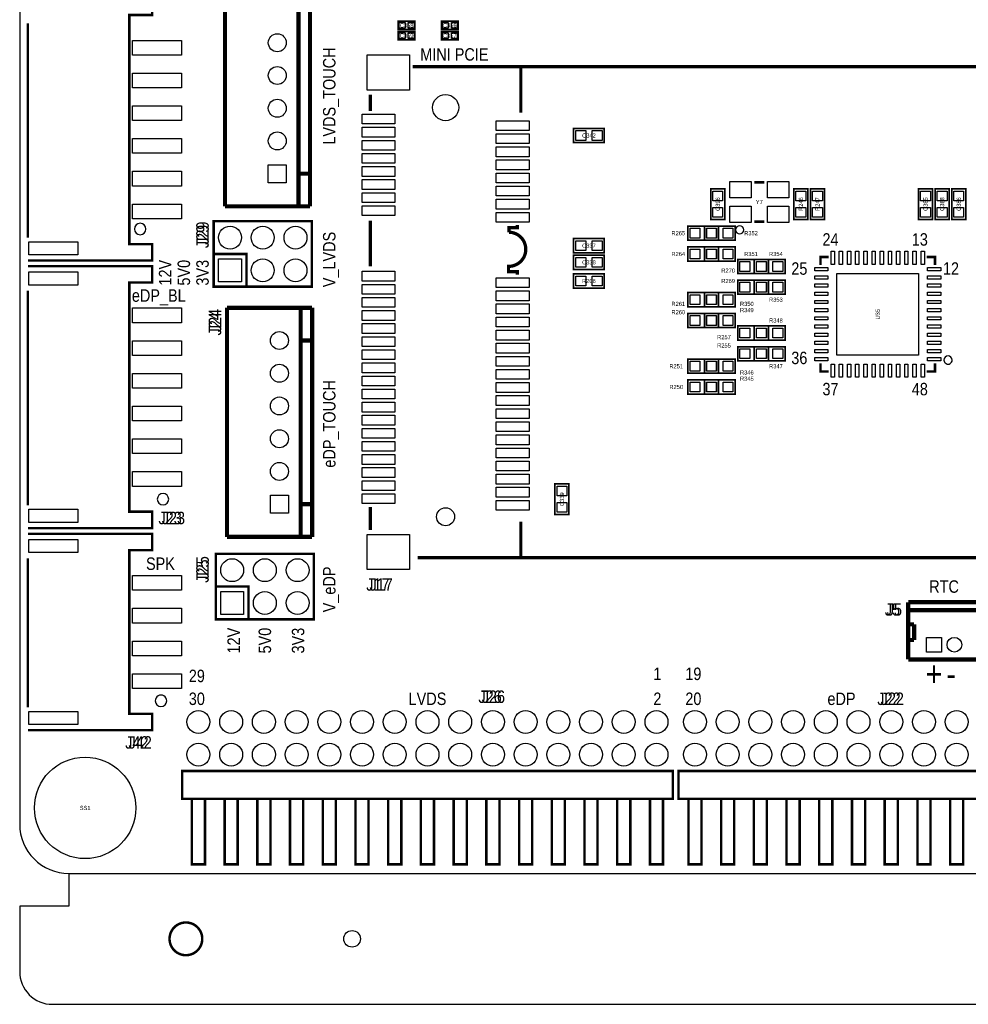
# Model space of a CAD drawing. Extents: x 0 to 150, y -8 to 99.
# Tile 1 of 12: x 0 to 58, y -8 to 52. Entities that reach past the tile are written whole.
import ezdxf
from ezdxf.enums import TextEntityAlignment as Align

# ---------------------------------------------------------------- set-up
doc = ezdxf.new("R2010")
doc.units = 0
for name, color, linetype in [('BG_OUTLINE', 92, 'CONTINUOUS'), ('BG_SILKSCREEN_TOP', 30, 'CONTINUOUS'), ('PG_SILKSCREEN_TOP', 253, 'CONTINUOUS'), ('PIN_TOP', 92, 'CONTINUOUS'), ('RD_SILKSCREEN_TOP', 80, 'CONTINUOUS')]:
    doc.layers.add(name, color=color, linetype=linetype)

msp = doc.modelspace()

# ---------------------------------------------------------------- linework, layer by layer
at = {"layer": 'BG_OUTLINE'}
msp.add_lwpolyline([(2.999994, 0), (146.99996, 0, 0.414214), (149.999954, 2.999994), (149.999954, 86.999826, 0.414214), (146.99996, 89.99982), (74.076052, 89.99982), (74.076052, 80.9498), (60.07608, 80.9498), (60.07608, 89.99982), (2.999994, 89.99982, 0.414214), (0, 86.999826), (0, 2.999994, 0.414214), (2.999994, 0), (2.999994, -1.999996), (0, -1.999996), (0, -5.999988, 0.414214), (1.999996, -7.999984), (147.999704, -7.999984, 0.414214), (149.9997, -5.999988), (149.9997, -1.999996), (146.999706, -1.999996), (146.999706, 0)], format="xyb", dxfattribs=at)
at = {"layer": 'BG_OUTLINE', "const_width": 0.1524}
msp.add_lwpolyline([(11.159998, -3.999992, 1), (9.160002, -3.999992, 1), (11.159998, -3.999992)], format="xyb", dxfattribs=at)
at = {"layer": 'BG_SILKSCREEN_TOP', "const_width": 0.199898}
for points in [[(30.634686, 46.489874), (30.634686, 49.28997), (24.024082, 49.28997)], [(21.43506, 47.589948), (21.43506, 46.58995)], [(21.43506, 39.889938), (21.43506, 37.090096)], [(21.43506, 22.3901), (21.43506, 20.990052)], [(30.634686, 19.29003), (30.634686, 21.489924)], [(24.435054, 19.289776), (30.635194, 19.289776)]]:
    msp.add_lwpolyline(points, dxfattribs=at)
msp.add_lwpolyline([(30.42158, 39.615618), (30.42158, 39.455344), (29.91739, 39.455344), (29.91739, 39.176706, -0.988921), (29.893768, 37.089588), (29.881576, 37.089588), (29.881576, 36.763706), (30.415484, 36.763706), (30.415484, 36.580064)], format="xyb", dxfattribs=at)
at = {"layer": 'PG_SILKSCREEN_TOP'}
for points, const_width in [([(12.548108, 54.751986), (12.548108, 40.752014)], 0.254), ([(17.047972, 40.752014), (17.047972, 54.751986)], 0.254), ([(17.747996, 40.752014), (17.747996, 54.751986)], 0.254), ([(0.499872, 37.447474), (8.10006, 37.447474), (8.10006, 38.447472), (6.700012, 38.447472), (6.700012, 52.447444), (8.10006, 52.447444), (8.10006, 53.447442), (0.499872, 53.447442)], 0.150114), ([(0.499872, 38.847522), (0.499872, 51.947572)], 0.150114), ([(24.162004, 52.07), (23.146004, 52.07), (23.146004, 51.562), (24.162004, 51.562), (24.162004, 52.07)], 0.1016), ([(26.797, 52.07), (25.781, 52.07), (25.781, 51.562), (26.797, 51.562), (26.797, 52.07)], 0.1016), ([(24.162004, 51.435), (23.146004, 51.435), (23.146004, 50.927), (24.162004, 50.927), (24.162004, 51.435)], 0.1016), ([(26.797, 51.435), (25.781, 51.435), (25.781, 50.927), (26.797, 50.927), (26.797, 51.435)], 0.1016), ([(30.63494, 49.28997), (76.98359, 49.28997), (76.98359, 19.289776), (30.635194, 19.289776), (30.63494, 19.29003), (24.334978, 19.29003)], 0.199898), ([(21.43506, 47.589948), (21.43506, 46.58995)], 0.199898), ([(33.8582, 45.5168), (35.7378, 45.5168), (35.7378, 44.6532), (33.8582, 44.6532), (33.8582, 45.5168)], 0.1016), ([(17.047972, 42.75201), (17.747996, 42.75201)], 0.254), ([(44.912026, 42.220896), (45.511974, 42.220896)], 0.150114), ([(43.1038, 41.8338), (43.1038, 39.9542), (42.2402, 39.9542), (42.2402, 41.8338), (43.1038, 41.8338)], 0.1016), ([(48.1838, 41.8338), (48.1838, 39.9542), (47.3202, 39.9542), (47.3202, 41.8338), (48.1838, 41.8338)], 0.1016), ([(48.3362, 39.9542), (48.3362, 41.8338), (49.1998, 41.8338), (49.1998, 39.9542), (48.3362, 39.9542)], 0.1016), ([(54.9402, 39.9542), (54.9402, 41.8338), (55.8038, 41.8338), (55.8038, 39.9542), (54.9402, 39.9542)], 0.1016), ([(55.9562, 39.9542), (55.9562, 41.8338), (56.8198, 41.8338), (56.8198, 39.9542), (55.9562, 39.9542)], 0.1016), ([(56.9722, 39.9542), (56.9722, 41.8338), (57.8358, 41.8338), (57.8358, 39.9542), (56.9722, 39.9542)], 0.1016), ([(12.548108, 40.752014), (17.747996, 40.752014)], 0.254), ([(11.859006, 35.846004), (11.859006, 39.845996), (17.858994, 39.845996), (17.858994, 35.846004), (11.859006, 35.846004)], 0.150114), ([(21.43506, 39.889938), (21.43506, 37.090096)], 0.199898), ([(44.912026, 39.821104), (45.511974, 39.821104)], 0.150114), ([(40.8432, 39.5478), (42.7228, 39.5478), (42.7228, 38.6842), (40.8432, 38.6842), (40.8432, 39.5478)], 0.1016), ([(43.7388, 38.6842), (41.8592, 38.6842), (41.8592, 39.5478), (43.7388, 39.5478), (43.7388, 38.6842)], 0.1016), ([(35.7378, 37.9222), (33.8582, 37.9222), (33.8582, 38.7858), (35.7378, 38.7858), (35.7378, 37.9222)], 0.1016), ([(13.859002, 35.846004), (13.859002, 37.846), (11.859006, 37.846)], 0.150114), ([(40.8432, 38.2778), (42.7228, 38.2778), (42.7228, 37.4142), (40.8432, 37.4142), (40.8432, 38.2778)], 0.1016), ([(43.7388, 37.4142), (41.8592, 37.4142), (41.8592, 38.2778), (43.7388, 38.2778), (43.7388, 37.4142)], 0.1016), ([(35.7378, 36.9062), (33.8582, 36.9062), (33.8582, 37.7698), (35.7378, 37.7698), (35.7378, 36.9062)], 0.1016), ([(43.8912, 37.5158), (45.7708, 37.5158), (45.7708, 36.6522), (43.8912, 36.6522), (43.8912, 37.5158)], 0.1016), ([(46.7868, 36.6522), (44.9072, 36.6522), (44.9072, 37.5158), (46.7868, 37.5158), (46.7868, 36.6522)], 0.1016), ([(48.95088, 37.162994), (48.95088, 37.66312), (49.451006, 37.66312)], 0.150114), ([(55.95112, 37.162994), (55.95112, 37.66312), (55.450994, 37.66312)], 0.150114), ([(0.499872, 21.097494), (8.10006, 21.097494), (8.10006, 22.097492), (6.700012, 22.097492), (6.700012, 36.097464), (8.10006, 36.097464), (8.10006, 37.097462), (0.499872, 37.097462)], 0.150114), ([(33.8582, 36.6268), (35.7378, 36.6268), (35.7378, 35.7632), (33.8582, 35.7632), (33.8582, 36.6268)], 0.1016), ([(43.8912, 36.2458), (45.7708, 36.2458), (45.7708, 35.3822), (43.8912, 35.3822), (43.8912, 36.2458)], 0.1016), ([(46.7868, 35.3822), (44.9072, 35.3822), (44.9072, 36.2458), (46.7868, 36.2458), (46.7868, 35.3822)], 0.1016), ([(0.499872, 22.497542), (0.499872, 35.597592)], 0.150114), ([(40.8432, 35.4838), (42.7228, 35.4838), (42.7228, 34.6202), (40.8432, 34.6202), (40.8432, 35.4838)], 0.1016), ([(43.7388, 34.6202), (41.8592, 34.6202), (41.8592, 35.4838), (43.7388, 35.4838), (43.7388, 34.6202)], 0.1016), ([(17.874996, 34.558986), (12.675108, 34.558986)], 0.254), ([(12.675108, 34.558986), (12.675108, 20.559014)], 0.254), ([(17.174972, 20.559014), (17.174972, 34.558986)], 0.254), ([(17.874996, 20.559014), (17.874996, 34.558986)], 0.254), ([(40.8432, 34.2138), (42.7228, 34.2138), (42.7228, 33.3502), (40.8432, 33.3502), (40.8432, 34.2138)], 0.1016), ([(43.7388, 33.3502), (41.8592, 33.3502), (41.8592, 34.2138), (43.7388, 34.2138), (43.7388, 33.3502)], 0.1016), ([(43.8912, 33.4518), (45.7708, 33.4518), (45.7708, 32.5882), (43.8912, 32.5882), (43.8912, 33.4518)], 0.1016), ([(46.7868, 32.5882), (44.9072, 32.5882), (44.9072, 33.4518), (46.7868, 33.4518), (46.7868, 32.5882)], 0.1016), ([(17.174972, 32.55899), (17.874996, 32.55899)], 0.254), ([(43.8912, 32.1818), (45.7708, 32.1818), (45.7708, 31.3182), (43.8912, 31.3182), (43.8912, 32.1818)], 0.1016), ([(46.7868, 31.3182), (44.9072, 31.3182), (44.9072, 32.1818), (46.7868, 32.1818), (46.7868, 31.3182)], 0.1016), ([(40.8432, 31.4198), (42.7228, 31.4198), (42.7228, 30.5562), (40.8432, 30.5562), (40.8432, 31.4198)], 0.1016), ([(43.7388, 30.5562), (41.8592, 30.5562), (41.8592, 31.4198), (43.7388, 31.4198), (43.7388, 30.5562)], 0.1016), ([(48.95088, 31.163006), (48.95088, 30.66288), (49.451006, 30.66288)], 0.150114), ([(55.450994, 30.66288), (55.95112, 30.66288), (55.95112, 31.163006)], 0.150114), ([(40.8432, 30.1498), (42.7228, 30.1498), (42.7228, 29.2862), (40.8432, 29.2862), (40.8432, 30.1498)], 0.1016), ([(43.7388, 29.2862), (41.8592, 29.2862), (41.8592, 30.1498), (43.7388, 30.1498), (43.7388, 29.2862)], 0.1016), ([(32.7152, 21.9202), (32.7152, 23.7998), (33.5788, 23.7998), (33.5788, 21.9202), (32.7152, 21.9202)], 0.1016), ([(17.174972, 22.55901), (17.874996, 22.55901)], 0.254), ([(21.43506, 22.3901), (21.43506, 20.990052)], 0.199898), ([(0.499872, 8.747252), (8.10006, 8.747252), (8.10006, 9.74725), (6.700012, 9.74725), (6.700012, 19.74723), (8.10006, 19.74723), (8.10006, 20.747228), (0.499872, 20.747228)], 0.150114), ([(12.675108, 20.559014), (17.874996, 20.559014)], 0.254), ([(0.499872, 10.1473), (0.499872, 19.247358)], 0.150114), ([(11.986006, 15.526004), (11.986006, 19.525996), (17.985994, 19.525996), (17.985994, 15.526004), (11.986006, 15.526004)], 0.150114), ([(13.986002, 15.526004), (13.986002, 17.526), (11.986006, 17.526)], 0.150114), ([(54.315106, 13.070078), (54.315106, 16.569944)], 0.254), ([(54.315106, 16.569944), (58.715148, 16.569944)], 0.254), ([(54.315106, 16.08074), (58.715148, 16.080486)], 0.254), ([(54.31409, 15.21968), (54.67477, 15.21968)], 0.254), ([(54.67477, 15.21968), (54.675024, 14.260068)], 0.254), ([(54.35473, 14.25956), (54.675024, 14.260068)], 0.254), ([(54.315106, 13.070078), (58.715148, 13.070078)], 0.254), ([(39.92753, 6.255004), (39.92753, 4.554982), (9.92759, 4.554982), (9.92759, 6.255004), (39.92753, 6.255004)], 0.150114), ([(60.277502, 6.255004), (60.277502, 4.554982), (40.277542, 4.554982), (40.277542, 6.255004), (60.277502, 6.255004)], 0.150114), ([(11.327638, 4.554982), (11.327638, 0.55499), (10.527538, 0.55499), (10.527538, 4.554982)], 0.150114), ([(13.327634, 4.554982), (13.327634, 0.55499), (12.527534, 0.55499), (12.527534, 4.554982)], 0.150114), ([(15.32763, 4.554982), (15.32763, 0.55499), (14.52753, 0.55499), (14.52753, 4.554982)], 0.150114), ([(17.327626, 4.554982), (17.327626, 0.55499), (16.527526, 0.55499), (16.527526, 4.554982)], 0.150114), ([(19.327622, 4.554982), (19.327622, 0.55499), (18.527522, 0.55499), (18.527522, 4.554982)], 0.150114), ([(21.327618, 4.554982), (21.327618, 0.55499), (20.527518, 0.55499), (20.527518, 4.554982)], 0.150114), ([(23.327614, 4.554982), (23.327614, 0.55499), (22.527514, 0.55499), (22.527514, 4.554982)], 0.150114), ([(25.32761, 4.554982), (25.32761, 0.55499), (24.52751, 0.55499), (24.52751, 4.554982)], 0.150114), ([(27.327606, 4.554982), (27.327606, 0.55499), (26.527506, 0.55499), (26.527506, 4.554982)], 0.150114), ([(29.327602, 4.554982), (29.327602, 0.55499), (28.527502, 0.55499), (28.527502, 4.554982)], 0.150114), ([(31.327598, 4.554982), (31.327598, 0.55499), (30.527498, 0.55499), (30.527498, 4.554982)], 0.150114), ([(33.327594, 4.554982), (33.327594, 0.55499), (32.527494, 0.55499), (32.527494, 4.554982)], 0.150114), ([(35.32759, 4.554982), (35.32759, 0.55499), (34.52749, 0.55499), (34.52749, 4.554982)], 0.150114), ([(37.327586, 4.554982), (37.327586, 0.55499), (36.527486, 0.55499), (36.527486, 4.554982)], 0.150114), ([(39.327582, 4.554982), (39.327582, 0.55499), (38.527482, 0.55499), (38.527482, 4.554982)], 0.150114), ([(41.67759, 4.554982), (41.67759, 0.55499), (40.87749, 0.55499), (40.87749, 4.554982)], 0.150114), ([(43.677586, 4.554982), (43.677586, 0.55499), (42.877486, 0.55499), (42.877486, 4.554982)], 0.150114), ([(45.677582, 4.554982), (45.677582, 0.55499), (44.877482, 0.55499), (44.877482, 4.554982)], 0.150114), ([(47.677578, 4.554982), (47.677578, 0.55499), (46.877478, 0.55499), (46.877478, 4.554982)], 0.150114), ([(49.677574, 4.554982), (49.677574, 0.55499), (48.877474, 0.55499), (48.877474, 4.554982)], 0.150114), ([(51.67757, 4.554982), (51.67757, 0.55499), (50.87747, 0.55499), (50.87747, 4.554982)], 0.150114), ([(53.677566, 4.554982), (53.677566, 0.55499), (52.877466, 0.55499), (52.877466, 4.554982)], 0.150114), ([(55.677562, 4.554982), (55.677562, 0.55499), (54.877462, 0.55499), (54.877462, 4.554982)], 0.150114), ([(57.677558, 4.554982), (57.677558, 0.55499), (56.877458, 0.55499), (56.877458, 4.554982)], 0.150114)]:
    msp.add_lwpolyline(points, dxfattribs=dict(at, const_width=const_width))
for points in [[(7.716012, 39.37, 1), (7.016012, 39.36998, 1)], [(44.26204, 39.320978, 1), (43.76196, 39.321022, 1)], [(57.001156, 31.362904, 1), (56.500844, 31.363096, 1)], [(9.113012, 22.86, 1), (8.413012, 22.85998, 1)], [(8.986012, 10.541, 1), (8.286012, 10.54098, 1)]]:
    msp.add_lwpolyline(points, format="xyb", close=True, dxfattribs=at)
at = {"layer": 'PG_SILKSCREEN_TOP', "const_width": 0.199898}
msp.add_lwpolyline([(30.42158, 39.615618), (30.42158, 39.455344), (29.917644, 39.455344), (29.917644, 39.176706, -0.988922), (29.893768, 37.089588), (29.88183, 37.089588), (29.88183, 36.763706), (30.415484, 36.763706), (30.415484, 36.57981)], format="xyb", dxfattribs=at)
at = {"layer": 'PIN_TOP'}
for points in [[(23.553928, 51.991006), (23.553928, 51.640994), (23.203916, 51.640994), (23.203916, 51.991006)], [(24.104092, 51.991006), (24.104092, 51.640994), (23.75408, 51.640994), (23.75408, 51.991006)], [(26.188924, 51.991006), (26.188924, 51.640994), (25.838912, 51.640994), (25.838912, 51.991006)], [(26.739088, 51.991006), (26.739088, 51.640994), (26.389076, 51.640994), (26.389076, 51.991006)], [(23.553928, 51.356006), (23.553928, 51.005994), (23.203916, 51.005994), (23.203916, 51.356006)], [(24.104092, 51.356006), (24.104092, 51.005994), (23.75408, 51.005994), (23.75408, 51.356006)], [(26.188924, 51.356006), (26.188924, 51.005994), (25.838912, 51.005994), (25.838912, 51.356006)], [(26.739088, 51.356006), (26.739088, 51.005994), (26.389076, 51.005994), (26.389076, 51.356006)], [(9.900031, 49.997487), (6.900037, 49.997487), (6.900037, 50.897409), (9.900031, 50.897409)], [(21.234908, 50.015013), (23.834852, 50.015013), (23.834852, 47.864903), (21.234908, 47.864903)], [(9.900031, 47.997491), (6.900037, 47.997491), (6.900037, 48.897413), (9.900031, 48.897413)], [(9.900031, 45.997495), (6.900037, 45.997495), (6.900037, 46.897417), (9.900031, 46.897417)], [(20.934934, 46.390052), (22.93493, 46.390052), (22.93493, 45.790104), (20.934934, 45.790104)], [(29.13507, 45.990002), (31.135066, 45.990002), (31.135066, 45.390054), (29.13507, 45.390054)], [(20.934934, 45.589952), (22.93493, 45.589952), (22.93493, 44.990004), (20.934934, 44.990004)], [(29.13507, 45.189902), (31.135066, 45.189902), (31.135066, 44.589954), (29.13507, 44.589954)], [(33.998408, 44.78528), (33.998408, 45.38472), (34.597848, 45.38472), (34.597848, 44.78528)], [(34.998152, 44.78528), (34.998152, 45.38472), (35.597592, 45.38472), (35.597592, 44.78528)], [(9.900031, 43.997499), (6.900037, 43.997499), (6.900037, 44.897421), (9.900031, 44.897421)], [(20.934934, 44.789852), (22.93493, 44.789852), (22.93493, 44.189904), (20.934934, 44.189904)], [(20.934934, 43.990006), (22.93493, 43.990006), (22.93493, 43.390058), (20.934934, 43.390058)], [(29.13507, 44.390056), (31.135066, 44.390056), (31.135066, 43.790108), (29.13507, 43.790108)], [(29.13507, 43.589956), (31.135066, 43.589956), (31.135066, 42.990008), (29.13507, 42.990008)], [(9.900031, 41.997503), (6.900037, 41.997503), (6.900037, 42.897425), (9.900031, 42.897425)], [(16.298037, 42.201973), (15.197963, 42.201973), (15.197963, 43.302047), (16.298037, 43.302047)], [(20.934934, 43.189906), (22.93493, 43.189906), (22.93493, 42.589958), (20.934934, 42.589958)], [(29.13507, 42.789856), (31.135066, 42.789856), (31.135066, 42.189908), (29.13507, 42.189908)], [(20.934934, 42.39006), (22.93493, 42.39006), (22.93493, 41.790112), (20.934934, 41.790112)], [(43.411902, 41.270936), (43.411902, 42.270934), (44.711874, 42.270934), (44.711874, 41.270936)], [(45.712126, 41.270936), (45.712126, 42.270934), (47.012098, 42.270934), (47.012098, 41.270936)], [(20.934934, 41.58996), (22.93493, 41.58996), (22.93493, 40.990012), (20.934934, 40.990012)], [(29.13507, 41.99001), (31.135066, 41.99001), (31.135066, 41.390062), (29.13507, 41.390062)], [(42.37228, 41.693592), (42.97172, 41.693592), (42.97172, 41.094152), (42.37228, 41.094152)], [(47.45228, 41.693592), (48.05172, 41.693592), (48.05172, 41.094152), (47.45228, 41.094152)], [(49.06772, 41.094152), (48.46828, 41.094152), (48.46828, 41.693592), (49.06772, 41.693592)], [(55.67172, 41.094152), (55.07228, 41.094152), (55.07228, 41.693592), (55.67172, 41.693592)], [(56.68772, 41.094152), (56.08828, 41.094152), (56.08828, 41.693592), (56.68772, 41.693592)], [(57.70372, 41.094152), (57.10428, 41.094152), (57.10428, 41.693592), (57.70372, 41.693592)], [(29.13507, 41.18991), (31.135066, 41.18991), (31.135066, 40.589962), (29.13507, 40.589962)], [(9.900031, 39.997507), (6.900037, 39.997507), (6.900037, 40.897429), (9.900031, 40.897429)], [(20.934934, 40.78986), (22.93493, 40.78986), (22.93493, 40.189912), (20.934934, 40.189912)], [(29.13507, 40.390064), (31.135066, 40.390064), (31.135066, 39.790116), (29.13507, 39.790116)], [(42.37228, 40.693848), (42.97172, 40.693848), (42.97172, 40.094408), (42.37228, 40.094408)], [(43.411902, 39.770812), (43.411902, 40.77081), (44.711874, 40.77081), (44.711874, 39.770812)], [(45.712126, 39.770812), (45.712126, 40.77081), (47.012098, 40.77081), (47.012098, 39.770812)], [(47.45228, 40.693848), (48.05172, 40.693848), (48.05172, 40.094408), (47.45228, 40.094408)], [(49.06772, 40.094408), (48.46828, 40.094408), (48.46828, 40.693848), (49.06772, 40.693848)], [(55.67172, 40.094408), (55.07228, 40.094408), (55.07228, 40.693848), (55.67172, 40.693848)], [(56.68772, 40.094408), (56.08828, 40.094408), (56.08828, 40.693848), (56.68772, 40.693848)], [(57.70372, 40.094408), (57.10428, 40.094408), (57.10428, 40.693848), (57.70372, 40.693848)], [(40.983408, 38.81628), (40.983408, 39.41572), (41.582848, 39.41572), (41.582848, 38.81628)], [(41.983152, 38.81628), (41.983152, 39.41572), (42.582592, 39.41572), (42.582592, 38.81628)], [(42.598848, 39.41572), (42.598848, 38.81628), (41.999408, 38.81628), (41.999408, 39.41572)], [(43.598592, 39.41572), (43.598592, 38.81628), (42.999152, 38.81628), (42.999152, 39.41572)], [(3.550031, 37.797486), (0.550037, 37.797486), (0.550037, 38.597586), (3.550031, 38.597586)], [(34.597848, 38.65372), (34.597848, 38.05428), (33.998408, 38.05428), (33.998408, 38.65372)], [(35.597592, 38.65372), (35.597592, 38.05428), (34.998152, 38.05428), (34.998152, 38.65372)], [(40.983408, 37.54628), (40.983408, 38.14572), (41.582848, 38.14572), (41.582848, 37.54628)], [(41.983152, 37.54628), (41.983152, 38.14572), (42.582592, 38.14572), (42.582592, 37.54628)], [(42.598848, 38.14572), (42.598848, 37.54628), (41.999408, 37.54628), (41.999408, 38.14572)], [(43.598592, 38.14572), (43.598592, 37.54628), (42.999152, 37.54628), (42.999152, 38.14572)], [(49.800891, 38.013132), (49.800891, 37.213032), (49.600993, 37.213032), (49.600993, 38.013132)], [(50.301017, 38.013132), (50.301017, 37.213032), (50.101119, 37.213032), (50.101119, 38.013132)], [(50.800889, 38.013132), (50.800889, 37.213032), (50.600991, 37.213032), (50.600991, 38.013132)], [(51.301015, 38.013132), (51.301015, 37.213032), (51.101117, 37.213032), (51.101117, 38.013132)], [(51.800887, 38.013132), (51.800887, 37.213032), (51.600989, 37.213032), (51.600989, 38.013132)], [(52.301013, 38.013132), (52.301013, 37.213032), (52.101115, 37.213032), (52.101115, 38.013132)], [(52.800885, 38.013132), (52.800885, 37.213032), (52.600987, 37.213032), (52.600987, 38.013132)], [(53.301011, 38.013132), (53.301011, 37.213032), (53.101113, 37.213032), (53.101113, 38.013132)], [(53.800883, 38.013132), (53.800883, 37.213032), (53.600985, 37.213032), (53.600985, 38.013132)], [(54.301009, 38.013132), (54.301009, 37.213032), (54.101111, 37.213032), (54.101111, 38.013132)], [(54.800881, 38.013132), (54.800881, 37.213032), (54.600983, 37.213032), (54.600983, 38.013132)], [(55.301007, 38.013132), (55.301007, 37.213032), (55.101109, 37.213032), (55.101109, 38.013132)], [(12.15898, 36.145978), (12.15898, 37.546026), (13.559028, 37.546026), (13.559028, 36.145978)], [(34.597848, 37.63772), (34.597848, 37.03828), (33.998408, 37.03828), (33.998408, 37.63772)], [(35.597592, 37.63772), (35.597592, 37.03828), (34.998152, 37.03828), (34.998152, 37.63772)], [(44.031408, 36.78428), (44.031408, 37.38372), (44.630848, 37.38372), (44.630848, 36.78428)], [(45.031152, 36.78428), (45.031152, 37.38372), (45.630592, 37.38372), (45.630592, 36.78428)], [(45.646848, 37.38372), (45.646848, 36.78428), (45.047408, 36.78428), (45.047408, 37.38372)], [(46.646592, 37.38372), (46.646592, 36.78428), (46.047152, 36.78428), (46.047152, 37.38372)], [(3.550031, 35.94735), (0.550037, 35.94735), (0.550037, 36.74745), (3.550031, 36.74745)], [(20.934934, 36.789868), (22.93493, 36.789868), (22.93493, 36.18992), (20.934934, 36.18992)], [(49.400968, 36.813109), (48.600868, 36.813109), (48.600868, 37.013007), (49.400968, 37.013007)], [(56.301132, 36.813109), (55.501032, 36.813109), (55.501032, 37.013007), (56.301132, 37.013007)], [(29.13507, 36.390072), (31.135066, 36.390072), (31.135066, 35.790124), (29.13507, 35.790124)], [(33.998408, 35.89528), (33.998408, 36.49472), (34.597848, 36.49472), (34.597848, 35.89528)], [(34.998152, 35.89528), (34.998152, 36.49472), (35.597592, 36.49472), (35.597592, 35.89528)], [(44.031408, 35.51428), (44.031408, 36.11372), (44.630848, 36.11372), (44.630848, 35.51428)], [(45.031152, 35.51428), (45.031152, 36.11372), (45.630592, 36.11372), (45.630592, 35.51428)], [(45.646848, 36.11372), (45.646848, 35.51428), (45.047408, 35.51428), (45.047408, 36.11372)], [(46.646592, 36.11372), (46.646592, 35.51428), (46.047152, 35.51428), (46.047152, 36.11372)], [(49.400968, 36.312983), (48.600868, 36.312983), (48.600868, 36.512881), (49.400968, 36.512881)], [(54.950995, 31.663005), (49.951005, 31.663005), (49.951005, 36.662995), (54.950995, 36.662995)], [(56.301132, 36.312983), (55.501032, 36.312983), (55.501032, 36.512881), (56.301132, 36.512881)], [(20.934934, 35.990022), (22.93493, 35.990022), (22.93493, 35.390074), (20.934934, 35.390074)], [(29.13507, 35.589972), (31.135066, 35.589972), (31.135066, 34.990024), (29.13507, 34.990024)], [(49.400968, 35.813111), (48.600868, 35.813111), (48.600868, 36.013009), (49.400968, 36.013009)], [(49.400968, 35.312985), (48.600868, 35.312985), (48.600868, 35.512883), (49.400968, 35.512883)], [(56.301132, 35.813111), (55.501032, 35.813111), (55.501032, 36.013009), (56.301132, 36.013009)], [(56.301132, 35.312985), (55.501032, 35.312985), (55.501032, 35.512883), (56.301132, 35.512883)], [(20.934934, 35.189922), (22.93493, 35.189922), (22.93493, 34.589974), (20.934934, 34.589974)], [(40.983408, 34.75228), (40.983408, 35.35172), (41.582848, 35.35172), (41.582848, 34.75228)], [(41.983152, 34.75228), (41.983152, 35.35172), (42.582592, 35.35172), (42.582592, 34.75228)], [(42.598848, 35.35172), (42.598848, 34.75228), (41.999408, 34.75228), (41.999408, 35.35172)], [(43.598592, 35.35172), (43.598592, 34.75228), (42.999152, 34.75228), (42.999152, 35.35172)], [(49.400968, 34.813113), (48.600868, 34.813113), (48.600868, 35.013011), (49.400968, 35.013011)], [(56.301132, 34.813113), (55.501032, 34.813113), (55.501032, 35.013011), (56.301132, 35.013011)], [(9.900031, 33.647507), (6.900037, 33.647507), (6.900037, 34.547429), (9.900031, 34.547429)], [(20.934934, 34.390076), (22.93493, 34.390076), (22.93493, 33.790128), (20.934934, 33.790128)], [(29.13507, 34.789872), (31.135066, 34.789872), (31.135066, 34.189924), (29.13507, 34.189924)], [(49.400968, 34.312987), (48.600868, 34.312987), (48.600868, 34.512885), (49.400968, 34.512885)], [(56.301132, 34.312987), (55.501032, 34.312987), (55.501032, 34.512885), (56.301132, 34.512885)], [(29.13507, 33.990026), (31.135066, 33.990026), (31.135066, 33.390078), (29.13507, 33.390078)], [(40.983408, 33.48228), (40.983408, 34.08172), (41.582848, 34.08172), (41.582848, 33.48228)], [(41.983152, 33.48228), (41.983152, 34.08172), (42.582592, 34.08172), (42.582592, 33.48228)], [(42.598848, 34.08172), (42.598848, 33.48228), (41.999408, 33.48228), (41.999408, 34.08172)], [(43.598592, 34.08172), (43.598592, 33.48228), (42.999152, 33.48228), (42.999152, 34.08172)], [(49.400968, 33.813115), (48.600868, 33.813115), (48.600868, 34.013013), (49.400968, 34.013013)], [(56.301132, 33.813115), (55.501032, 33.813115), (55.501032, 34.013013), (56.301132, 34.013013)], [(20.934934, 33.589976), (22.93493, 33.589976), (22.93493, 32.990028), (20.934934, 32.990028)], [(29.13507, 33.189926), (31.135066, 33.189926), (31.135066, 32.589978), (29.13507, 32.589978)], [(44.031408, 32.72028), (44.031408, 33.31972), (44.630848, 33.31972), (44.630848, 32.72028)], [(45.031152, 32.72028), (45.031152, 33.31972), (45.630592, 33.31972), (45.630592, 32.72028)], [(45.646848, 33.31972), (45.646848, 32.72028), (45.047408, 32.72028), (45.047408, 33.31972)], [(46.646592, 33.31972), (46.646592, 32.72028), (46.047152, 32.72028), (46.047152, 33.31972)], [(49.400968, 33.312989), (48.600868, 33.312989), (48.600868, 33.512887), (49.400968, 33.512887)], [(56.301132, 33.312989), (55.501032, 33.312989), (55.501032, 33.512887), (56.301132, 33.512887)], [(9.900031, 31.647511), (6.900037, 31.647511), (6.900037, 32.547433), (9.900031, 32.547433)], [(20.934934, 32.789876), (22.93493, 32.789876), (22.93493, 32.189928), (20.934934, 32.189928)], [(49.400968, 32.813117), (48.600868, 32.813117), (48.600868, 33.013015), (49.400968, 33.013015)], [(49.400968, 32.312991), (48.600868, 32.312991), (48.600868, 32.512889), (49.400968, 32.512889)], [(56.301132, 32.813117), (55.501032, 32.813117), (55.501032, 33.013015), (56.301132, 33.013015)], [(56.301132, 32.312991), (55.501032, 32.312991), (55.501032, 32.512889), (56.301132, 32.512889)], [(20.934934, 31.99003), (22.93493, 31.99003), (22.93493, 31.390082), (20.934934, 31.390082)], [(29.13507, 32.39008), (31.135066, 32.39008), (31.135066, 31.790132), (29.13507, 31.790132)], [(44.031408, 31.45028), (44.031408, 32.04972), (44.630848, 32.04972), (44.630848, 31.45028)], [(45.031152, 31.45028), (45.031152, 32.04972), (45.630592, 32.04972), (45.630592, 31.45028)], [(45.646848, 32.04972), (45.646848, 31.45028), (45.047408, 31.45028), (45.047408, 32.04972)], [(46.646592, 32.04972), (46.646592, 31.45028), (46.047152, 31.45028), (46.047152, 32.04972)], [(49.400968, 31.813119), (48.600868, 31.813119), (48.600868, 32.013017), (49.400968, 32.013017)], [(56.301132, 31.813119), (55.501032, 31.813119), (55.501032, 32.013017), (56.301132, 32.013017)], [(29.13507, 31.58998), (31.135066, 31.58998), (31.135066, 30.990032), (29.13507, 30.990032)], [(40.983408, 30.68828), (40.983408, 31.28772), (41.582848, 31.28772), (41.582848, 30.68828)], [(41.983152, 30.68828), (41.983152, 31.28772), (42.582592, 31.28772), (42.582592, 30.68828)], [(42.598848, 31.28772), (42.598848, 30.68828), (41.999408, 30.68828), (41.999408, 31.28772)], [(43.598592, 31.28772), (43.598592, 30.68828), (42.999152, 30.68828), (42.999152, 31.28772)], [(49.400968, 31.312993), (48.600868, 31.312993), (48.600868, 31.512891), (49.400968, 31.512891)], [(56.301132, 31.312993), (55.501032, 31.312993), (55.501032, 31.512891), (56.301132, 31.512891)], [(20.934934, 31.18993), (22.93493, 31.18993), (22.93493, 30.589982), (20.934934, 30.589982)], [(29.13507, 30.78988), (31.135066, 30.78988), (31.135066, 30.189932), (29.13507, 30.189932)], [(49.800891, 31.112968), (49.800891, 30.312868), (49.600993, 30.312868), (49.600993, 31.112968)], [(50.301017, 31.112968), (50.301017, 30.312868), (50.101119, 30.312868), (50.101119, 31.112968)], [(50.800889, 31.112968), (50.800889, 30.312868), (50.600991, 30.312868), (50.600991, 31.112968)], [(51.301015, 31.112968), (51.301015, 30.312868), (51.101117, 30.312868), (51.101117, 31.112968)], [(51.800887, 31.112968), (51.800887, 30.312868), (51.600989, 30.312868), (51.600989, 31.112968)], [(52.301013, 31.112968), (52.301013, 30.312868), (52.101115, 30.312868), (52.101115, 31.112968)], [(52.800885, 31.112968), (52.800885, 30.312868), (52.600987, 30.312868), (52.600987, 31.112968)], [(53.301011, 31.112968), (53.301011, 30.312868), (53.101113, 30.312868), (53.101113, 31.112968)], [(53.800883, 31.112968), (53.800883, 30.312868), (53.600985, 30.312868), (53.600985, 31.112968)], [(54.301009, 31.112968), (54.301009, 30.312868), (54.101111, 30.312868), (54.101111, 31.112968)], [(54.800881, 31.112968), (54.800881, 30.312868), (54.600983, 30.312868), (54.600983, 31.112968)], [(55.301007, 31.112968), (55.301007, 30.312868), (55.101109, 30.312868), (55.101109, 31.112968)], [(9.900031, 29.647515), (6.900037, 29.647515), (6.900037, 30.547437), (9.900031, 30.547437)], [(20.934934, 30.390084), (22.93493, 30.390084), (22.93493, 29.790136), (20.934934, 29.790136)], [(20.934934, 29.589984), (22.93493, 29.589984), (22.93493, 28.990036), (20.934934, 28.990036)], [(29.13507, 29.990034), (31.135066, 29.990034), (31.135066, 29.390086), (29.13507, 29.390086)], [(40.983408, 29.41828), (40.983408, 30.01772), (41.582848, 30.01772), (41.582848, 29.41828)], [(41.983152, 29.41828), (41.983152, 30.01772), (42.582592, 30.01772), (42.582592, 29.41828)], [(42.598848, 30.01772), (42.598848, 29.41828), (41.999408, 29.41828), (41.999408, 30.01772)], [(43.598592, 30.01772), (43.598592, 29.41828), (42.999152, 29.41828), (42.999152, 30.01772)], [(29.13507, 29.189934), (31.135066, 29.189934), (31.135066, 28.589986), (29.13507, 28.589986)], [(9.900031, 27.647519), (6.900037, 27.647519), (6.900037, 28.547441), (9.900031, 28.547441)], [(20.934934, 28.789884), (22.93493, 28.789884), (22.93493, 28.189936), (20.934934, 28.189936)], [(29.13507, 28.390088), (31.135066, 28.390088), (31.135066, 27.79014), (29.13507, 27.79014)], [(20.934934, 27.990038), (22.93493, 27.990038), (22.93493, 27.39009), (20.934934, 27.39009)], [(20.934934, 27.189938), (22.93493, 27.189938), (22.93493, 26.58999), (20.934934, 26.58999)], [(29.13507, 27.589988), (31.135066, 27.589988), (31.135066, 26.99004), (29.13507, 26.99004)], [(9.900031, 25.647523), (6.900037, 25.647523), (6.900037, 26.547445), (9.900031, 26.547445)], [(29.13507, 26.789888), (31.135066, 26.789888), (31.135066, 26.18994), (29.13507, 26.18994)], [(20.934934, 26.390092), (22.93493, 26.390092), (22.93493, 25.790144), (20.934934, 25.790144)], [(29.13507, 25.990042), (31.135066, 25.990042), (31.135066, 25.390094), (29.13507, 25.390094)], [(20.934934, 25.589992), (22.93493, 25.589992), (22.93493, 24.990044), (20.934934, 24.990044)], [(20.934934, 24.789892), (22.93493, 24.789892), (22.93493, 24.189944), (20.934934, 24.189944)], [(29.13507, 25.189942), (31.135066, 25.189942), (31.135066, 24.589994), (29.13507, 24.589994)], [(9.900031, 23.647527), (6.900037, 23.647527), (6.900037, 24.547449), (9.900031, 24.547449)], [(29.13507, 24.390096), (31.135066, 24.390096), (31.135066, 23.790148), (29.13507, 23.790148)], [(20.934934, 23.990046), (22.93493, 23.990046), (22.93493, 23.390098), (20.934934, 23.390098)], [(29.13507, 23.589996), (31.135066, 23.589996), (31.135066, 22.990048), (29.13507, 22.990048)], [(33.44672, 23.060152), (32.84728, 23.060152), (32.84728, 23.659592), (33.44672, 23.659592)], [(16.425037, 22.008973), (15.324963, 22.008973), (15.324963, 23.109047), (16.425037, 23.109047)], [(20.934934, 23.189946), (22.93493, 23.189946), (22.93493, 22.589998), (20.934934, 22.589998)], [(29.13507, 22.789896), (31.135066, 22.789896), (31.135066, 22.189948), (29.13507, 22.189948)], [(33.44672, 22.060408), (32.84728, 22.060408), (32.84728, 22.659848), (33.44672, 22.659848)], [(3.550031, 21.447506), (0.550037, 21.447506), (0.550037, 22.247606), (3.550031, 22.247606)], [(21.234908, 20.715097), (23.834852, 20.715097), (23.834852, 18.564987), (21.234908, 18.564987)], [(3.550031, 19.597116), (0.550037, 19.597116), (0.550037, 20.397216), (3.550031, 20.397216)], [(9.900031, 17.297273), (6.900037, 17.297273), (6.900037, 18.197195), (9.900031, 18.197195)], [(12.28598, 15.825978), (12.28598, 17.226026), (13.686028, 17.226026), (13.686028, 15.825978)], [(9.900031, 15.297277), (6.900037, 15.297277), (6.900037, 16.197199), (9.900031, 16.197199)], [(9.900031, 13.297281), (6.900037, 13.297281), (6.900037, 14.197203), (9.900031, 14.197203)], [(55.439818, 13.519912), (55.439818, 14.419834), (56.33974, 14.419834), (56.33974, 13.519912)], [(9.900031, 11.297285), (6.900037, 11.297285), (6.900037, 12.197207), (9.900031, 12.197207)], [(3.550031, 9.097264), (0.550037, 9.097264), (0.550037, 9.897364), (3.550031, 9.897364)]]:
    msp.add_lwpolyline(points, close=True, dxfattribs=at)
for centre, radius in [((15.748, 50.751994), 0.550037), ((15.748, 48.751998), 0.550037), ((26.035, 46.790102), 0.799973), ((15.748, 46.752002), 0.550037), ((15.748, 44.752006), 0.550037), ((12.859004, 38.845998), 0.700024), ((14.859, 38.845998), 0.700024), ((16.858996, 38.845998), 0.700024), ((14.859, 36.846002), 0.700024), ((16.858996, 36.846002), 0.700024), ((15.875, 32.55899), 0.550037), ((15.875, 30.558994), 0.550037), ((15.875, 28.558998), 0.550037), ((15.875, 26.559002), 0.550037), ((15.875, 24.559006), 0.550037), ((26.035, 21.789898), 0.550037), ((12.986004, 18.525998), 0.700024), ((14.986, 18.525998), 0.700024), ((16.985996, 18.525998), 0.700024), ((14.986, 16.526002), 0.700024), ((16.985996, 16.526002), 0.700024), ((57.140094, 13.97), 0.449961), ((10.927588, 9.254998), 0.700024), ((12.927584, 9.254998), 0.700024), ((14.92758, 9.254998), 0.700024), ((16.927576, 9.254998), 0.700024), ((18.927572, 9.254998), 0.700024), ((20.927568, 9.254998), 0.700024), ((22.927564, 9.254998), 0.700024), ((24.92756, 9.254998), 0.700024), ((26.927556, 9.254998), 0.700024), ((28.927552, 9.254998), 0.700024), ((30.927548, 9.254998), 0.700024), ((32.927544, 9.254998), 0.700024), ((34.92754, 9.254998), 0.700024), ((36.927536, 9.254998), 0.700024), ((38.927532, 9.254998), 0.700024), ((41.27754, 9.254998), 0.700024), ((43.277536, 9.254998), 0.700024), ((45.277532, 9.254998), 0.700024), ((47.277528, 9.254998), 0.700024), ((49.277524, 9.254998), 0.700024), ((51.27752, 9.254998), 0.700024), ((53.277516, 9.254998), 0.700024), ((55.277512, 9.254998), 0.700024), ((57.277508, 9.254998), 0.700024), ((10.927588, 7.255002), 0.700024), ((12.927584, 7.255002), 0.700024), ((14.92758, 7.255002), 0.700024), ((16.927576, 7.255002), 0.700024), ((18.927572, 7.255002), 0.700024), ((20.927568, 7.255002), 0.700024), ((22.927564, 7.255002), 0.700024), ((24.92756, 7.255002), 0.700024), ((26.927556, 7.255002), 0.700024), ((28.927552, 7.255002), 0.700024), ((30.927548, 7.255002), 0.700024), ((32.927544, 7.255002), 0.700024), ((34.92754, 7.255002), 0.700024), ((36.927536, 7.255002), 0.700024), ((38.927532, 7.255002), 0.700024), ((41.27754, 7.255002), 0.700024), ((43.277536, 7.255002), 0.700024), ((45.277532, 7.255002), 0.700024), ((47.277528, 7.255002), 0.700024), ((49.277524, 7.255002), 0.700024), ((51.27752, 7.255002), 0.700024), ((53.277516, 7.255002), 0.700024), ((55.277512, 7.255002), 0.700024), ((57.277508, 7.255002), 0.700024), ((3.999992, 3.999992), 3.099943), ((20.32, -3.999992), 0.508)]:
    msp.add_circle(centre, radius, dxfattribs=at)

# ---------------------------------------------------------------- texts
at = {"layer": 'BG_SILKSCREEN_TOP', "width": 0.866667}
for s, p in [('LVDS_TOUCH', (19.304, 44.5262)), ('J29', (11.557, 38.2016)), ('V_LVDS', (19.304, 35.814)), ('12V', (9.271, 35.9156)), ('5V0', (10.414, 35.9156)), ('3V3', (11.557, 35.9156)), ('J24', (12.319, 32.8676)), ('eDP_TOUCH', (19.304, 24.7904)), ('J25', (11.557, 17.7546)), ('V_eDP', (19.304, 15.9512)), ('12V', (13.462, 13.4366)), ('5V0', (15.367, 13.4366)), ('3V3', (17.399, 13.4366))]:
    msp.add_text(s, height=0.762, rotation=90, dxfattribs=at).set_placement(p)
for s, height, p in [('MINI PCIE', 0.762, (24.4856, 49.657)), ('eDP_BL', 0.762, (6.858, 34.925)), ('J23', 0.762, (8.4836, 21.336)), ('SPK', 0.762, (7.7216, 18.542)), ('J17', 0.762, (21.1836, 17.272)), ('RTC', 0.762, (55.6006, 17.145)), ('J5', 0.762, (52.8828, 15.748)), ('+', 1.524, (55.372, 11.43)), ('-', 1.524, (56.642, 11.43)), ('LVDS', 0.762, (23.7744, 10.287)), ('J26', 0.762, (28.0416, 10.414)), ('eDP', 0.762, (49.3776, 10.287)), ('J22', 0.762, (52.4256, 10.287)), ('J42', 0.762, (6.4516, 7.62))]:
    msp.add_text(s, height=height, dxfattribs=at).set_placement(p)
at = {"layer": 'PG_SILKSCREEN_TOP', "width": 0.866667}
for s, p in [('24', (49.0728, 38.354)), ('13', (54.5338, 38.354)), ('25', (47.1678, 36.576)), ('12', (56.4388, 36.576)), ('36', (47.1678, 31.115)), ('37', (49.0728, 29.21)), ('48', (54.5338, 29.21)), ('29', (10.3378, 11.684)), ('1', (38.735, 11.811)), ('19', (40.6908, 11.811)), ('30', (10.3378, 10.287)), ('2', (38.735, 10.287)), ('20', (40.6908, 10.287))]:
    msp.add_text(s, height=0.762, dxfattribs=at).set_placement(p)
at = {"layer": 'RD_SILKSCREEN_TOP'}
for s, height, width, p in [('C358', 0.254, 0.9, (23.654004, 51.689)), ('C356', 0.254, 0.9, (26.289, 51.689)), ('C359', 0.254, 0.9, (23.654004, 51.054)), ('C357', 0.254, 0.9, (26.289, 51.054)), ('C342', 0.254, 0.9, (34.798, 44.958)), ('Y7', 0.254, 0.9, (45.212, 40.894)), ('R265', 0.254, 0.9, (40.259, 38.989)), ('R352', 0.254, 0.9, (44.704, 38.989)), ('C337', 0.254, 0.9, (34.798, 38.227)), ('R264', 0.254, 0.9, (40.259, 37.719)), ('R351', 0.254, 0.9, (44.704, 37.719)), ('R354', 0.254, 0.9, (46.228, 37.719)), ('C338', 0.254, 0.9, (34.798, 37.211)), ('R270', 0.254, 0.9, (43.307, 36.703)), ('R206', 0.254, 0.9, (34.798, 36.068)), ('R269', 0.254, 0.9, (43.307, 36.068)), ('R261', 0.254, 0.9, (40.259, 34.671)), ('R350', 0.254, 0.9, (44.45, 34.671)), ('R353', 0.254, 0.9, (46.228, 34.925)), ('R260', 0.254, 0.9, (40.259, 34.163)), ('R349', 0.254, 0.9, (44.45, 34.29)), ('R348', 0.254, 0.9, (46.228, 33.655)), ('R257', 0.254, 0.9, (43.053, 32.639)), ('R255', 0.254, 0.9, (43.053, 32.131)), ('R251', 0.254, 0.9, (40.132, 30.861)), ('R346', 0.254, 0.9, (44.45, 30.48)), ('R347', 0.254, 0.9, (46.228, 30.861)), ('R345', 0.254, 0.9, (44.45, 30.099)), ('R250', 0.254, 0.9, (40.132, 29.591)), ('J23', 0.762, 0.866667, (9.398, 21.336)), ('J17', 0.762, 0.866667, (22.098, 17.272)), ('J5', 0.762, 0.866667, (53.467, 15.748)), ('J26', 0.762, 0.866667, (28.956, 10.414)), ('J22', 0.762, 0.866667, (53.34, 10.287)), ('J42', 0.762, 0.866667, (7.366, 7.62)), ('SS1', 0.254, 0.9, (3.999992, 3.872992))]:
    msp.add_text(s, height=height, dxfattribs=dict(at, width=width)).set_placement(p, align=Align.CENTER)
for s, height, width, p in [('C396', 0.254, 0.9, (42.799, 40.894)), ('R246', 0.254, 0.9, (47.879, 40.894)), ('R247', 0.254, 0.9, (48.895, 40.894)), ('C385', 0.254, 0.9, (55.499, 40.894)), ('C388', 0.254, 0.9, (56.515, 40.894)), ('C386', 0.254, 0.9, (57.531, 40.894)), ('J29', 0.762, 0.866667, (11.557, 39.116)), ('J24', 0.762, 0.866667, (12.319, 33.782)), ('U35', 0.254, 0.9, (52.578, 34.163)), ('C339', 0.254, 0.9, (33.274, 22.86)), ('J25', 0.762, 0.866667, (11.557, 18.669))]:
    msp.add_text(s, height=height, rotation=90, dxfattribs=dict(at, width=width)).set_placement(p, align=Align.CENTER)

doc.saveas('drawing.dxf')
